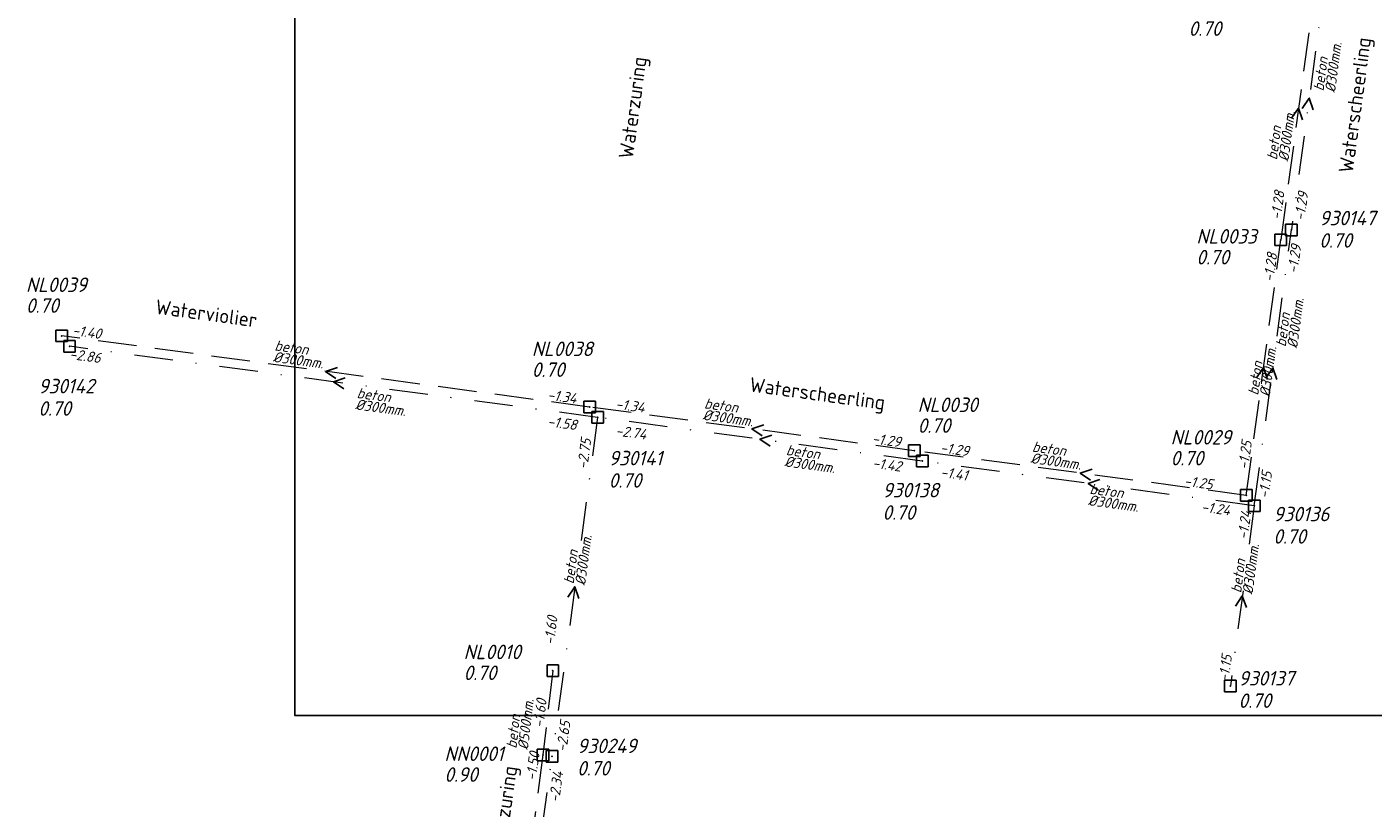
# Model space of a CAD drawing. Header units: metres. Extents: x 152202 to 157341, y 461610 to 468701.
# Tile 200 of 238: x 154150 to 154324, y 468112 to 468213. Entities that reach past the tile are written whole.
import ezdxf
from ezdxf.enums import TextEntityAlignment as Align

# ---------------------------------------------------------------- set-up
doc = ezdxf.new("R2010")
doc.units = ezdxf.units.M
doc.header["$PDMODE"] = 64
doc.header["$PDSIZE"] = 1.5
doc.linetypes.add('RI-HWA', pattern=[7.4, 5, -2.4])
doc.linetypes.add('RI-VWA', pattern=[11, 5, -3, 0, -3])
doc.layers.get('0').update_dxf_attribs({"linetype": 'CONTINUOUS'})
doc.layers.get('DEFPOINTS').update_dxf_attribs({"linetype": 'CONTINUOUS'})
for name, color, linetype, lineweight in [('B-OI-RI-HWA-BOB-T18', 150, 'CONTINUOUS', 18), ('B-OI-RI-HWA-MATERIAAL-T18', 150, 'CONTINUOUS', 18), ('B-OI-RI-HWA-PUTDEKSELHOOGTE-T25', 150, 'CONTINUOUS', 25), ('B-OI-RI-HWA-PUTNUMMER-T25', 150, 'CONTINUOUS', 25), ('B-OI-RI-HWA_DIAMETER-T18', 150, 'CONTINUOUS', 18), ('B-OI-RI-HWA_RIOOLPUT-S', 150, 'CONTINUOUS', 25), ('B-OI-RI-HWA_TRANSPORTLEIDING-G', 150, 'RI-HWA', 18), ('B-OI-RI-STROOMRICHTING-S', 252, 'CONTINUOUS', 25), ('B-OI-RI-VWA-BOB-T18', 34, 'CONTINUOUS', 18), ('B-OI-RI-VWA-DIAMETER-T18', 34, 'CONTINUOUS', 18), ('B-OI-RI-VWA-MATERIAAL-T18', 34, 'CONTINUOUS', 18), ('B-OI-RI-VWA_PUTDEKSELHOOGTE-T25', 34, 'CONTINUOUS', 25), ('B-OI-RI-VWA_PUTNUMMER-T25', 34, 'CONTINUOUS', 25), ('B-OI-RI-VWA_RIOOLPUT-S', 34, 'CONTINUOUS', 25), ('B-OI-RI-VWA_TRANSPORTLEIDING-G', 34, 'RI-VWA', 18), ('B-RO-OG-TOPOGRAFIE-T18', 2, 'CONTINUOUS', 18)]:
    doc.layers.add(name, color=color, linetype=linetype, lineweight=lineweight)
doc.styles.add('NLCS-ISO-M200-T18', font='NLCS-ISO.ttf', dxfattribs={"height": 360})
doc.styles.add('NLCS-ISO-M750-T18_CURSIEF', font='NLCS-ISO.ttf', dxfattribs={"oblique": 15, "height": 1.35})
doc.styles.add('NLCS-ISO-M750-T25_CURSIEF', font='NLCS-ISO.ttf', dxfattribs={"oblique": 15, "height": 1.875})

# ---------------------------------------------------------------- blocks, each defined once
blk = doc.blocks.new('ACMAP_ANN_TEMPLATE_hwa-diam')
at = {"style": 'NLCS-ISO-M750-T18_CURSIEF', "oblique": 15}
blk.add_attdef('hwa-diam', (-3.7, -1.3), '', height=1.35, dxfattribs=at)
blk = doc.blocks.new('ACMAP_ANN_TEMPLATE_hwa-materiaal')
at = {"style": 'NLCS-ISO-M750-T18_CURSIEF', "oblique": 15}
blk.add_attdef('hwa-mat', (-3.7, 0.2), '', height=1.35, dxfattribs=at)
blk = doc.blocks.new('ACMAP_ANN_TEMPLATE_hwa-nap-l')
at = {"style": 'NLCS-ISO-M750-T18_CURSIEF', "oblique": 15}
blk.add_attdef('hwa-nap-l', (3.3, 0.2), '', height=1.35, dxfattribs=at)
blk = doc.blocks.new('ACMAP_ANN_TEMPLATE_hwa-nap-r')
at = {"style": 'NLCS-ISO-M750-T18_CURSIEF', "oblique": 15}
blk.add_attdef('hwa-nap-r', (-5.6, 0.2), '', height=1.35, dxfattribs=at)
blk = doc.blocks.new('ACMAP_ANN_TEMPLATE_vwa-diam')
at = {"style": 'NLCS-ISO-M750-T18_CURSIEF', "oblique": 15}
blk.add_attdef('vwa-diam', (0.3, -1.3), '', height=1.35, dxfattribs=at)
blk = doc.blocks.new('ACMAP_ANN_TEMPLATE_vwa-materiaal')
at = {"style": 'NLCS-ISO-M750-T18_CURSIEF', "oblique": 15}
blk.add_attdef('vwa-mat', (0.3, 0.2), '', height=1.35, dxfattribs=at)
blk = doc.blocks.new('ACMAP_ANN_TEMPLATE_vwa-nap-l')
at = {"style": 'NLCS-ISO-M750-T18_CURSIEF', "oblique": 15}
blk.add_attdef('vwa-nap-l', (3.3, 0.2), '', height=1.35, dxfattribs=at)
blk = doc.blocks.new('ACMAP_ANN_TEMPLATE_vwa-nap-r')
at = {"style": 'NLCS-ISO-M750-T18_CURSIEF', "oblique": 15}
blk.add_attdef('vwa-nap-r', (-5.6, 0.2), '', height=1.35, dxfattribs=at)
blk = doc.blocks.new('ACMAP_ANN_TEMPLATE_hwa-puth')
at = {"color": 0, "linetype": 'ByBlock', "style": 'NLCS-ISO-M750-T25_CURSIEF', "oblique": 15}
blk.add_attdef('hwa-puth', (-9, -6.8), '', height=1.88, dxfattribs=at)
blk = doc.blocks.new('ACMAP_ANN_TEMPLATE_hwa-putnr')
at = {"color": 0, "linetype": 'ByBlock', "style": 'NLCS-ISO-M750-T25_CURSIEF', "oblique": 15}
blk.add_attdef('hwa-putnr', (-9, -4.1), '', height=1.88, dxfattribs=at)
blk = doc.blocks.new('ACMAP_ANN_TEMPLATE_vwa-puth')
at = {"style": 'NLCS-ISO-M750-T25_CURSIEF', "oblique": 15}
blk.add_attdef('vwa-puth', (-3, 5), '', height=1.88, dxfattribs=at)
blk = doc.blocks.new('ACMAP_ANN_TEMPLATE_vwa-putnr')
at = {"style": 'NLCS-ISO-M750-T25_CURSIEF', "oblique": 15}
blk.add_attdef('vaw-putnr', (-3, 7.9), '', height=1.88, dxfattribs=at)

msp = doc.modelspace()

# ---------------------------------------------------------------- linework, layer by layer
at = {"layer": 'B-OI-RI-HWA_RIOOLPUT-S', "transparency": 33554623}
for p in [(154312.51, 468185.46), (154154.65, 468173.02), (154223.02, 468163.8), (154265.05, 468158.14), (154308.04, 468152.34), (154218.25, 468129.63), (154216.97, 468118.71)]:
    msp.add_point(p, dxfattribs=at)
at = {"layer": 'B-OI-RI-HWA_TRANSPORTLEIDING-G', "transparency": 33554623}
for p, q in [((154317.11, 468219.62), (154312.51, 468185.46)), ((154308.04, 468152.34), (154312.51, 468185.46)), ((154223.02, 468163.8), (154154.65, 468173.02)), ((154265.05, 468158.14), (154223.02, 468163.8)), ((154308.04, 468152.34), (154265.05, 468158.14)), ((154218.25, 468129.63), (154216.97, 468118.71)), ((154216.97, 468118.71), (154212.44, 468084.36))]:
    msp.add_line(p, q, dxfattribs=at)
at = {"layer": 'B-OI-RI-STROOMRICHTING-S', "transparency": 33554623}
for points in [[(154315.28, 468202.49), (154316.19, 468203.83), (154316.71, 468202.3)], [(154313.9, 468201.21), (154314.81, 468202.54), (154315.33, 468201.02)], [(154190.36, 468168.93), (154188.83, 468168.41), (154190.17, 468167.5)], [(154309.37, 468167.57), (154310.28, 468168.9), (154310.8, 468167.38)], [(154310.57, 468167.54), (154311.48, 468168.88), (154312, 468167.35)], [(154191.38, 468167.58), (154189.86, 468167.06), (154191.19, 468166.15)], [(154245.56, 468161.49), (154244.03, 468160.97), (154245.37, 468160.06)], [(154246.59, 468160.14), (154245.07, 468159.62), (154246.4, 468158.71)], [(154288.07, 468155.76), (154286.54, 468155.24), (154287.88, 468154.33)], [(154289.1, 468154.42), (154287.58, 468153.9), (154288.91, 468152.99)], [(154220.2, 468139.17), (154221.1, 468140.5), (154221.63, 468138.98)], [(154306.63, 468137.99), (154307.53, 468139.33), (154308.06, 468137.8)]]:
    msp.add_lwpolyline(points, dxfattribs=at)
at = {"layer": 'B-OI-RI-VWA_RIOOLPUT-S', "transparency": 33554623}
for p in [(154313.89, 468186.75), (154155.67, 468171.67), (154224.05, 468162.45), (154266.08, 468156.79), (154309.07, 468151), (154305.99, 468127.65), (154218.16, 468118.55)]:
    msp.add_point(p, dxfattribs=at)
at = {"layer": 'B-OI-RI-VWA_TRANSPORTLEIDING-G', "transparency": 33554623}
for p, q in [((154318.49, 468220.9), (154313.89, 468186.75)), ((154309.07, 468151), (154313.89, 468186.75)), ((154224.05, 468162.45), (154155.67, 468171.67)), ((154224.05, 468162.45), (154218.16, 468118.55)), ((154266.08, 468156.79), (154224.05, 468162.45)), ((154309.07, 468151), (154266.08, 468156.79)), ((154309.07, 468151), (154305.99, 468127.65)), ((154213.84, 468086.88), (154218.16, 468118.55))]:
    msp.add_line(p, q, dxfattribs=at)
at = {"layer": 'DEFPOINTS', "flags": 128}
msp.add_lwpolyline([(154381.936, 468314.691), (154377.506, 468314.393), (154342.367, 468314.393), (154184.867, 468314.393), (154184.867, 468137.393), (154184.867, 468123.825), (154381.936, 468123.825)], close=True, dxfattribs=at)

# ---------------------------------------------------------------- block references
at = {"layer": 'B-OI-RI-HWA-BOB-T18', "transparency": 33554623}
ref = msp.add_blockref('ACMAP_ANN_TEMPLATE_hwa-nap-r', (154313.453, 468193.496), dxfattribs=dict(at, rotation=82.31359101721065))
ref.add_attrib('hwa-nap-r', '-1.28', (154312.506, 468187.973), dxfattribs={"layer": '0', "color": 0, "linetype": 'ByBlock', "height": 1.35, "rotation": 82.31359, "style": 'NLCS-ISO-M750-T18_CURSIEF', "oblique": 15})
ref = msp.add_blockref('ACMAP_ANN_TEMPLATE_hwa-nap-r', (154312.51, 468185.46), dxfattribs=dict(at, rotation=82.33066125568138))
ref.add_attrib('hwa-nap-r', '-1.28', (154311.564, 468179.937), dxfattribs={"layer": '0', "color": 0, "linetype": 'ByBlock', "height": 1.35, "rotation": 82.33066, "style": 'NLCS-ISO-M750-T18_CURSIEF', "oblique": 15})
ref = msp.add_blockref('ACMAP_ANN_TEMPLATE_hwa-nap-r', (154161.502, 468172.164), dxfattribs=dict(at, rotation=352.3197414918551))
ref.add_attrib('hwa-nap-r', '-1.40', (154155.978, 468173.111), dxfattribs={"layer": '0', "color": 0, "linetype": 'ByBlock', "height": 1.35, "rotation": 352.31974, "style": 'NLCS-ISO-M750-T18_CURSIEF', "oblique": 15})
ref = msp.add_blockref('ACMAP_ANN_TEMPLATE_hwa-nap-r', (154223.02, 468163.8), dxfattribs=dict(at, rotation=352.3303633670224))
ref.add_attrib('hwa-nap-r', '-1.34', (154217.497, 468164.746), dxfattribs={"layer": '0', "color": 0, "linetype": 'ByBlock', "height": 1.35, "rotation": 352.33036, "style": 'NLCS-ISO-M750-T18_CURSIEF', "oblique": 15})
ref = msp.add_blockref('ACMAP_ANN_TEMPLATE_hwa-nap-l', (154223.02, 468163.8), dxfattribs=dict(at, rotation=352.3197414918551))
ref.add_attrib('hwa-nap-l', '-1.34', (154226.317, 468163.557), dxfattribs={"layer": '0', "color": 0, "linetype": 'ByBlock', "height": 1.35, "rotation": 352.31974, "style": 'NLCS-ISO-M750-T18_CURSIEF', "oblique": 15})
ref = msp.add_blockref('ACMAP_ANN_TEMPLATE_hwa-nap-r', (154265.05, 468158.14), dxfattribs=dict(at, rotation=352.3163298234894))
ref.add_attrib('hwa-nap-r', '-1.29', (154259.527, 468159.087), dxfattribs={"layer": '0', "color": 0, "linetype": 'ByBlock', "height": 1.35, "rotation": 352.31633, "style": 'NLCS-ISO-M750-T18_CURSIEF', "oblique": 15})
ref = msp.add_blockref('ACMAP_ANN_TEMPLATE_hwa-nap-l', (154308.04, 468152.34), dxfattribs=dict(at, rotation=82.31359101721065))
ref.add_attrib('hwa-nap-l', '-1.25', (154308.283, 468155.637), dxfattribs={"layer": '0', "color": 0, "linetype": 'ByBlock', "height": 1.35, "rotation": 82.31359, "style": 'NLCS-ISO-M750-T18_CURSIEF', "oblique": 15})
ref = msp.add_blockref('ACMAP_ANN_TEMPLATE_hwa-nap-l', (154265.05, 468158.14), dxfattribs=dict(at, rotation=352.3303633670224))
ref.add_attrib('hwa-nap-l', '-1.29', (154268.347, 468157.898), dxfattribs={"layer": '0', "color": 0, "linetype": 'ByBlock', "height": 1.35, "rotation": 352.33036, "style": 'NLCS-ISO-M750-T18_CURSIEF', "oblique": 15})
ref = msp.add_blockref('ACMAP_ANN_TEMPLATE_hwa-nap-l', (154296.632, 468153.832), dxfattribs=dict(at, rotation=352.3163298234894))
ref.add_attrib('hwa-nap-l', '-1.25', (154299.929, 468153.589), dxfattribs={"layer": '0', "color": 0, "linetype": 'ByBlock', "height": 1.35, "rotation": 352.31633, "style": 'NLCS-ISO-M750-T18_CURSIEF', "oblique": 15})
ref = msp.add_blockref('ACMAP_ANN_TEMPLATE_hwa-nap-l', (154218.25, 468129.63), dxfattribs=dict(at, rotation=83.31451846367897))
ref.add_attrib('hwa-nap-l', '-1.60', (154218.436, 468132.931), dxfattribs={"layer": '0', "color": 0, "linetype": 'ByBlock', "height": 1.35, "rotation": 83.31452, "style": 'NLCS-ISO-M750-T18_CURSIEF', "oblique": 15})
ref = msp.add_blockref('ACMAP_ANN_TEMPLATE_hwa-nap-r', (154217.889, 468127.724), dxfattribs=dict(at, rotation=83.31451846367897))
ref.add_attrib('hwa-nap-r', '-1.60', (154217.039, 468122.185), dxfattribs={"layer": '0', "color": 0, "linetype": 'ByBlock', "height": 1.35, "rotation": 83.31452, "style": 'NLCS-ISO-M750-T18_CURSIEF', "oblique": 15})
ref = msp.add_blockref('ACMAP_ANN_TEMPLATE_hwa-nap-l', (154215.83, 468112.027), dxfattribs=dict(at, rotation=82.48731540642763))
ref.add_attrib('hwa-nap-l', '-1.50', (154216.063, 468115.325), dxfattribs={"layer": '0', "color": 0, "linetype": 'ByBlock', "height": 1.35, "rotation": 82.48732, "style": 'NLCS-ISO-M750-T18_CURSIEF', "oblique": 15})
at = {"layer": 'B-OI-RI-HWA-MATERIAAL-T18', "transparency": 33554623}
ref = msp.add_blockref('ACMAP_ANN_TEMPLATE_hwa-materiaal', (154312.698, 468199.4), dxfattribs=dict(at, rotation=82.33066125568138))
ref.add_attrib('hwa-mat', 'beton', (154312.006, 468195.76), dxfattribs={"layer": '0', "color": 0, "linetype": 'ByBlock', "height": 1.35, "rotation": 82.33066, "style": 'NLCS-ISO-M750-T18_CURSIEF', "oblique": 15})
ref = msp.add_blockref('ACMAP_ANN_TEMPLATE_hwa-materiaal', (154185.805, 468170.45), dxfattribs=dict(at, rotation=352.3197414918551))
ref.add_attrib('hwa-mat', 'beton', (154182.164, 468171.143), dxfattribs={"layer": '0', "color": 0, "linetype": 'ByBlock', "height": 1.35, "rotation": 352.31974, "style": 'NLCS-ISO-M750-T18_CURSIEF', "oblique": 15})
ref = msp.add_blockref('ACMAP_ANN_TEMPLATE_hwa-materiaal', (154310.275, 468168.9), dxfattribs=dict(at, rotation=82.31359101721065))
ref.add_attrib('hwa-mat', 'beton', (154309.582, 468165.26), dxfattribs={"layer": '0', "color": 0, "linetype": 'ByBlock', "height": 1.35, "rotation": 82.31359, "style": 'NLCS-ISO-M750-T18_CURSIEF', "oblique": 15})
ref = msp.add_blockref('ACMAP_ANN_TEMPLATE_hwa-materiaal', (154241.441, 468162.944), dxfattribs=dict(at, rotation=352.3303633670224))
ref.add_attrib('hwa-mat', 'beton', (154237.801, 468163.636), dxfattribs={"layer": '0', "color": 0, "linetype": 'ByBlock', "height": 1.35, "rotation": 352.33036, "style": 'NLCS-ISO-M750-T18_CURSIEF', "oblique": 15})
ref = msp.add_blockref('ACMAP_ANN_TEMPLATE_hwa-materiaal', (154283.9, 468157.338), dxfattribs=dict(at, rotation=352.3163298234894))
ref.add_attrib('hwa-mat', 'beton', (154280.26, 468158.031), dxfattribs={"layer": '0', "color": 0, "linetype": 'ByBlock', "height": 1.35, "rotation": 352.31633, "style": 'NLCS-ISO-M750-T18_CURSIEF', "oblique": 15})
ref = msp.add_blockref('ACMAP_ANN_TEMPLATE_hwa-materiaal', (154214.169, 468123.153), dxfattribs=dict(at, rotation=83.31451846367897))
ref.add_attrib('hwa-mat', 'beton', (154213.539, 468119.502), dxfattribs={"layer": '0', "color": 0, "linetype": 'ByBlock', "height": 1.35, "rotation": 83.31452, "style": 'NLCS-ISO-M750-T18_CURSIEF', "oblique": 15})
at = {"layer": 'B-OI-RI-HWA-PUTDEKSELHOOGTE-T25', "transparency": 33554623}
for p, values in [((154309.573, 468218.691), {'hwa-puth': '0.70'}), ((154310.577, 468189.075), {'hwa-puth': '0.70'}), ((154159.029, 468182.802), {'hwa-puth': '0.70'}), ((154224.527, 468174.497), {'hwa-puth': '0.70'}), ((154274.488, 468167.252), {'hwa-puth': '0.70'}), ((154307.247, 468163.037), {'hwa-puth': '0.70'}), ((154215.7, 468135.221), {'hwa-puth': '0.70'}), ((154213.215, 468122.036), {'hwa-puth': '0.90'})]:
    msp.add_blockref('ACMAP_ANN_TEMPLATE_hwa-puth', p, dxfattribs=at).add_auto_attribs(values)
at = {"layer": 'B-OI-RI-HWA-PUTNUMMER-T25', "transparency": 33554623}
for p, values in [((154310.577, 468189.075), {'hwa-putnr': 'NL0033'}), ((154159.029, 468182.802), {'hwa-putnr': 'NL0039'}), ((154224.527, 468174.497), {'hwa-putnr': 'NL0038'}), ((154274.488, 468167.252), {'hwa-putnr': 'NL0030'}), ((154307.247, 468163.037), {'hwa-putnr': 'NL0029'}), ((154215.7, 468135.221), {'hwa-putnr': 'NL0010'}), ((154213.215, 468122.036), {'hwa-putnr': 'NN0001'})]:
    msp.add_blockref('ACMAP_ANN_TEMPLATE_hwa-putnr', p, dxfattribs=at).add_auto_attribs(values)
at = {"layer": 'B-OI-RI-HWA_DIAMETER-T18', "transparency": 33554623}
ref = msp.add_blockref('ACMAP_ANN_TEMPLATE_hwa-diam', (154312.698, 468199.4), dxfattribs=dict(at, rotation=82.33066125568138))
ref.add_attrib('hwa-diam', '%%c300mm.', (154313.493, 468195.56), dxfattribs={"layer": '0', "color": 0, "linetype": 'ByBlock', "height": 1.35, "rotation": 82.33066, "style": 'NLCS-ISO-M750-T18_CURSIEF', "oblique": 15})
ref = msp.add_blockref('ACMAP_ANN_TEMPLATE_hwa-diam', (154310.275, 468168.9), dxfattribs=dict(at, rotation=82.31359101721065))
ref.add_attrib('hwa-diam', '%%c300mm.', (154311.068, 468165.059), dxfattribs={"layer": '0', "color": 0, "linetype": 'ByBlock', "height": 1.35, "rotation": 82.31359, "style": 'NLCS-ISO-M750-T18_CURSIEF', "oblique": 15})
ref = msp.add_blockref('ACMAP_ANN_TEMPLATE_hwa-diam', (154185.805, 468170.45), dxfattribs=dict(at, rotation=352.3197414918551))
ref.add_attrib('hwa-diam', '%%c300mm.', (154181.964, 468169.656), dxfattribs={"layer": '0', "color": 0, "linetype": 'ByBlock', "height": 1.35, "rotation": 352.31974, "style": 'NLCS-ISO-M750-T18_CURSIEF', "oblique": 15})
ref = msp.add_blockref('ACMAP_ANN_TEMPLATE_hwa-diam', (154241.441, 468162.944), dxfattribs=dict(at, rotation=352.3303633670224))
ref.add_attrib('hwa-diam', '%%c300mm.', (154237.601, 468162.15), dxfattribs={"layer": '0', "color": 0, "linetype": 'ByBlock', "height": 1.35, "rotation": 352.33036, "style": 'NLCS-ISO-M750-T18_CURSIEF', "oblique": 15})
ref = msp.add_blockref('ACMAP_ANN_TEMPLATE_hwa-diam', (154283.9, 468157.338), dxfattribs=dict(at, rotation=352.3163298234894))
ref.add_attrib('hwa-diam', '%%c300mm.', (154280.06, 468156.544), dxfattribs={"layer": '0', "color": 0, "linetype": 'ByBlock', "height": 1.35, "rotation": 352.31633, "style": 'NLCS-ISO-M750-T18_CURSIEF', "oblique": 15})
ref = msp.add_blockref('ACMAP_ANN_TEMPLATE_hwa-diam', (154214.169, 468123.153), dxfattribs=dict(at, rotation=83.31451846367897))
ref.add_attrib('hwa-diam', '%%c500mm.', (154215.029, 468119.327), dxfattribs={"layer": '0', "color": 0, "linetype": 'ByBlock', "height": 1.35, "rotation": 83.31452, "style": 'NLCS-ISO-M750-T18_CURSIEF', "oblique": 15})
at = {"layer": 'B-OI-RI-VWA-BOB-T18', "transparency": 33554623}
ref = msp.add_blockref('ACMAP_ANN_TEMPLATE_vwa-nap-r', (154316.522, 468193.397), dxfattribs=dict(at, rotation=82.32844221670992))
ref.add_attrib('vwa-nap-r', '-1.29', (154315.576, 468187.874), dxfattribs={"layer": '0', "color": 0, "linetype": 'ByBlock', "height": 1.35, "rotation": 82.32844, "style": 'NLCS-ISO-M750-T18_CURSIEF', "oblique": 15})
ref = msp.add_blockref('ACMAP_ANN_TEMPLATE_vwa-nap-r', (154315.622, 468186.565), dxfattribs=dict(at, rotation=82.32138991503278))
ref.add_attrib('vwa-nap-r', '-1.29', (154314.675, 468181.042), dxfattribs={"layer": '0', "color": 0, "linetype": 'ByBlock', "height": 1.35, "rotation": 82.32139, "style": 'NLCS-ISO-M750-T18_CURSIEF', "oblique": 15})
ref = msp.add_blockref('ACMAP_ANN_TEMPLATE_vwa-nap-r', (154161.145, 468169.077), dxfattribs=dict(at, rotation=352.3208512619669))
ref.add_attrib('vwa-nap-r', '-2.86', (154155.621, 468170.024), dxfattribs={"layer": '0', "color": 0, "linetype": 'ByBlock', "height": 1.35, "rotation": 352.32085, "style": 'NLCS-ISO-M750-T18_CURSIEF', "oblique": 15})
ref = msp.add_blockref('ACMAP_ANN_TEMPLATE_vwa-nap-r', (154223.021, 468160.352), dxfattribs=dict(at, rotation=352.3303633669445))
ref.add_attrib('vwa-nap-r', '-1.58', (154217.497, 468161.298), dxfattribs={"layer": '0', "color": 0, "linetype": 'ByBlock', "height": 1.35, "rotation": 352.33036, "style": 'NLCS-ISO-M750-T18_CURSIEF', "oblique": 15})
ref = msp.add_blockref('ACMAP_ANN_TEMPLATE_vwa-nap-l', (154223.021, 468160.352), dxfattribs=dict(at, rotation=352.3208512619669))
ref.add_attrib('vwa-nap-l', '-2.74', (154226.318, 468160.109), dxfattribs={"layer": '0', "color": 0, "linetype": 'ByBlock', "height": 1.35, "rotation": 352.32085, "style": 'NLCS-ISO-M750-T18_CURSIEF', "oblique": 15})
ref = msp.add_blockref('ACMAP_ANN_TEMPLATE_vwa-nap-l', (154222.469, 468152.381), dxfattribs=dict(at, rotation=82.35834244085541))
ref.add_attrib('vwa-nap-l', '-2.75', (154222.709, 468155.678), dxfattribs={"layer": '0', "color": 0, "linetype": 'ByBlock', "height": 1.35, "rotation": 82.35834, "style": 'NLCS-ISO-M750-T18_CURSIEF', "oblique": 15})
ref = msp.add_blockref('ACMAP_ANN_TEMPLATE_vwa-nap-r', (154265.097, 468154.973), dxfattribs=dict(at, rotation=352.3294196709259))
ref.add_attrib('vwa-nap-r', '-1.42', (154259.573, 468155.918), dxfattribs={"layer": '0', "color": 0, "linetype": 'ByBlock', "height": 1.35, "rotation": 352.32942, "style": 'NLCS-ISO-M750-T18_CURSIEF', "oblique": 15})
ref = msp.add_blockref('ACMAP_ANN_TEMPLATE_vwa-nap-l', (154310.689, 468148.599), dxfattribs=dict(at, rotation=82.32138991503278))
ref.add_attrib('vwa-nap-l', '-1.15', (154310.932, 468151.897), dxfattribs={"layer": '0', "color": 0, "linetype": 'ByBlock', "height": 1.35, "rotation": 82.32139, "style": 'NLCS-ISO-M750-T18_CURSIEF', "oblique": 15})
ref = msp.add_blockref('ACMAP_ANN_TEMPLATE_vwa-nap-l', (154265.097, 468154.973), dxfattribs=dict(at, rotation=352.3303633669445))
ref.add_attrib('vwa-nap-l', '-1.41', (154268.394, 468154.73), dxfattribs={"layer": '0', "color": 0, "linetype": 'ByBlock', "height": 1.35, "rotation": 352.33036, "style": 'NLCS-ISO-M750-T18_CURSIEF', "oblique": 15})
ref = msp.add_blockref('ACMAP_ANN_TEMPLATE_vwa-nap-l', (154298.853, 468150.473), dxfattribs=dict(at, rotation=352.3294196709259))
ref.add_attrib('vwa-nap-l', '-1.24', (154302.15, 468150.231), dxfattribs={"layer": '0', "color": 0, "linetype": 'ByBlock', "height": 1.35, "rotation": 352.32942, "style": 'NLCS-ISO-M750-T18_CURSIEF', "oblique": 15})
ref = msp.add_blockref('ACMAP_ANN_TEMPLATE_vwa-nap-l', (154307.983, 468143.277), dxfattribs=dict(at, rotation=82.48573560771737))
ref.add_attrib('vwa-nap-l', '-1.24', (154308.216, 468146.575), dxfattribs={"layer": '0', "color": 0, "linetype": 'ByBlock', "height": 1.35, "rotation": 82.48574, "style": 'NLCS-ISO-M750-T18_CURSIEF', "oblique": 15})
ref = msp.add_blockref('ACMAP_ANN_TEMPLATE_vwa-nap-r', (154306.674, 468133.667), dxfattribs=dict(at, rotation=82.48573560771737))
ref.add_attrib('vwa-nap-r', '-1.15', (154305.744, 468128.141), dxfattribs={"layer": '0', "color": 0, "linetype": 'ByBlock', "height": 1.35, "rotation": 82.48574, "style": 'NLCS-ISO-M750-T18_CURSIEF', "oblique": 15})
ref = msp.add_blockref('ACMAP_ANN_TEMPLATE_vwa-nap-r', (154220.952, 468124.58), dxfattribs=dict(at, rotation=82.35834244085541))
ref.add_attrib('vwa-nap-r', '-2.65', (154220.009, 468119.057), dxfattribs={"layer": '0', "color": 0, "linetype": 'ByBlock', "height": 1.35, "rotation": 82.35834, "style": 'NLCS-ISO-M750-T18_CURSIEF', "oblique": 15})
ref = msp.add_blockref('ACMAP_ANN_TEMPLATE_vwa-nap-r', (154220.015, 468118.028), dxfattribs=dict(at, rotation=82.23241200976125))
ref.add_attrib('vwa-nap-r', '-2.34', (154219.06, 468112.506), dxfattribs={"layer": '0', "color": 0, "linetype": 'ByBlock', "height": 1.35, "rotation": 82.23241, "style": 'NLCS-ISO-M750-T18_CURSIEF', "oblique": 15})
at = {"layer": 'B-OI-RI-VWA-DIAMETER-T18', "transparency": 33554623}
ref = msp.add_blockref('ACMAP_ANN_TEMPLATE_vwa-diam', (154318.203, 468204.365), dxfattribs=dict(at, rotation=82.32844221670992))
ref.add_attrib('vwa-diam', '%%c300mm.', (154319.532, 468204.488), dxfattribs={"layer": '0', "color": 0, "linetype": 'ByBlock', "height": 1.35, "rotation": 82.32844, "style": 'NLCS-ISO-M750-T18_CURSIEF', "oblique": 15})
ref = msp.add_blockref('ACMAP_ANN_TEMPLATE_vwa-diam', (154313.304, 468171.223), dxfattribs=dict(at, rotation=82.32138991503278))
ref.add_attrib('vwa-diam', '%%c300mm.', (154314.633, 468171.346), dxfattribs={"layer": '0', "color": 0, "linetype": 'ByBlock', "height": 1.35, "rotation": 82.32139, "style": 'NLCS-ISO-M750-T18_CURSIEF', "oblique": 15})
ref = msp.add_blockref('ACMAP_ANN_TEMPLATE_vwa-diam', (154192.495, 468164.822), dxfattribs=dict(at, rotation=352.3208512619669))
ref.add_attrib('vwa-diam', '%%c300mm.', (154192.619, 468163.494), dxfattribs={"layer": '0', "color": 0, "linetype": 'ByBlock', "height": 1.35, "rotation": 352.32085, "style": 'NLCS-ISO-M750-T18_CURSIEF', "oblique": 15})
ref = msp.add_blockref('ACMAP_ANN_TEMPLATE_vwa-diam', (154248.071, 468157.44), dxfattribs=dict(at, rotation=352.3303633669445))
ref.add_attrib('vwa-diam', '%%c300mm.', (154248.195, 468156.112), dxfattribs={"layer": '0', "color": 0, "linetype": 'ByBlock', "height": 1.35, "rotation": 352.33036, "style": 'NLCS-ISO-M750-T18_CURSIEF', "oblique": 15})
ref = msp.add_blockref('ACMAP_ANN_TEMPLATE_vwa-diam', (154287.375, 468152.408), dxfattribs=dict(at, rotation=352.3294196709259))
ref.add_attrib('vwa-diam', '%%c300mm.', (154287.499, 468151.08), dxfattribs={"layer": '0', "color": 0, "linetype": 'ByBlock', "height": 1.35, "rotation": 352.32942, "style": 'NLCS-ISO-M750-T18_CURSIEF', "oblique": 15})
ref = msp.add_blockref('ACMAP_ANN_TEMPLATE_vwa-diam', (154221.105, 468140.5), dxfattribs=dict(at, rotation=82.35834244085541))
ref.add_attrib('vwa-diam', '%%c300mm.', (154222.433, 468140.624), dxfattribs={"layer": '0', "color": 0, "linetype": 'ByBlock', "height": 1.35, "rotation": 82.35834, "style": 'NLCS-ISO-M750-T18_CURSIEF', "oblique": 15})
ref = msp.add_blockref('ACMAP_ANN_TEMPLATE_vwa-diam', (154307.53, 468139.325), dxfattribs=dict(at, rotation=82.48573560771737))
ref.add_attrib('vwa-diam', '%%c300mm.', (154308.858, 468139.452), dxfattribs={"layer": '0', "color": 0, "linetype": 'ByBlock', "height": 1.35, "rotation": 82.48574, "style": 'NLCS-ISO-M750-T18_CURSIEF', "oblique": 15})
at = {"layer": 'B-OI-RI-VWA-MATERIAAL-T18', "transparency": 33554623}
ref = msp.add_blockref('ACMAP_ANN_TEMPLATE_vwa-materiaal', (154318.203, 468204.365), dxfattribs=dict(at, rotation=82.32844221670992))
ref.add_attrib('vwa-mat', 'beton', (154318.045, 468204.689), dxfattribs={"layer": '0', "color": 0, "linetype": 'ByBlock', "height": 1.35, "rotation": 82.32844, "style": 'NLCS-ISO-M750-T18_CURSIEF', "oblique": 15})
ref = msp.add_blockref('ACMAP_ANN_TEMPLATE_vwa-materiaal', (154313.304, 468171.223), dxfattribs=dict(at, rotation=82.32138991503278))
ref.add_attrib('vwa-mat', 'beton', (154313.146, 468171.547), dxfattribs={"layer": '0', "color": 0, "linetype": 'ByBlock', "height": 1.35, "rotation": 82.32139, "style": 'NLCS-ISO-M750-T18_CURSIEF', "oblique": 15})
ref = msp.add_blockref('ACMAP_ANN_TEMPLATE_vwa-materiaal', (154192.495, 468164.822), dxfattribs=dict(at, rotation=352.3208512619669))
ref.add_attrib('vwa-mat', 'beton', (154192.819, 468164.98), dxfattribs={"layer": '0', "color": 0, "linetype": 'ByBlock', "height": 1.35, "rotation": 352.32085, "style": 'NLCS-ISO-M750-T18_CURSIEF', "oblique": 15})
ref = msp.add_blockref('ACMAP_ANN_TEMPLATE_vwa-materiaal', (154248.071, 468157.44), dxfattribs=dict(at, rotation=352.3303633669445))
ref.add_attrib('vwa-mat', 'beton', (154248.395, 468157.598), dxfattribs={"layer": '0', "color": 0, "linetype": 'ByBlock', "height": 1.35, "rotation": 352.33036, "style": 'NLCS-ISO-M750-T18_CURSIEF', "oblique": 15})
ref = msp.add_blockref('ACMAP_ANN_TEMPLATE_vwa-materiaal', (154287.375, 468152.408), dxfattribs=dict(at, rotation=352.3294196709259))
ref.add_attrib('vwa-mat', 'beton', (154287.699, 468152.567), dxfattribs={"layer": '0', "color": 0, "linetype": 'ByBlock', "height": 1.35, "rotation": 352.32942, "style": 'NLCS-ISO-M750-T18_CURSIEF', "oblique": 15})
ref = msp.add_blockref('ACMAP_ANN_TEMPLATE_vwa-materiaal', (154221.105, 468140.5), dxfattribs=dict(at, rotation=82.35834244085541))
ref.add_attrib('vwa-mat', 'beton', (154220.947, 468140.824), dxfattribs={"layer": '0', "color": 0, "linetype": 'ByBlock', "height": 1.35, "rotation": 82.35834, "style": 'NLCS-ISO-M750-T18_CURSIEF', "oblique": 15})
ref = msp.add_blockref('ACMAP_ANN_TEMPLATE_vwa-materiaal', (154307.53, 468139.325), dxfattribs=dict(at, rotation=82.48573560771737))
ref.add_attrib('vwa-mat', 'beton', (154307.371, 468139.649), dxfattribs={"layer": '0', "color": 0, "linetype": 'ByBlock', "height": 1.35, "rotation": 82.48574, "style": 'NLCS-ISO-M750-T18_CURSIEF', "oblique": 15})
at = {"layer": 'B-OI-RI-VWA_PUTDEKSELHOOGTE-T25', "transparency": 33554623}
ref = msp.add_blockref('ACMAP_ANN_TEMPLATE_vwa-puth', (154320.489, 468179.446), dxfattribs=at)
ref.add_attrib('vwa-puth', '0.70', (154317.489, 468184.446), dxfattribs={"layer": '0', "color": 0, "linetype": 'ByBlock', "height": 1.875, "style": 'NLCS-ISO-M750-T25_CURSIEF', "oblique": 15})
ref = msp.add_blockref('ACMAP_ANN_TEMPLATE_vwa-puth', (154154.635, 468157.673), dxfattribs=at)
ref.add_attrib('vwa-puth', '0.70', (154151.635, 468162.673), dxfattribs={"layer": '0', "color": 0, "linetype": 'ByBlock', "height": 1.875, "style": 'NLCS-ISO-M750-T25_CURSIEF', "oblique": 15})
ref = msp.add_blockref('ACMAP_ANN_TEMPLATE_vwa-puth', (154228.492, 468148.346), dxfattribs=at)
ref.add_attrib('vwa-puth', '0.70', (154225.492, 468153.346), dxfattribs={"layer": '0', "color": 0, "linetype": 'ByBlock', "height": 1.875, "style": 'NLCS-ISO-M750-T25_CURSIEF', "oblique": 15})
ref = msp.add_blockref('ACMAP_ANN_TEMPLATE_vwa-puth', (154263.938, 468144.192), dxfattribs=at)
ref.add_attrib('vwa-puth', '0.70', (154260.938, 468149.192), dxfattribs={"layer": '0', "color": 0, "linetype": 'ByBlock', "height": 1.875, "style": 'NLCS-ISO-M750-T25_CURSIEF', "oblique": 15})
ref = msp.add_blockref('ACMAP_ANN_TEMPLATE_vwa-puth', (154314.543, 468141.096), dxfattribs=at)
ref.add_attrib('vwa-puth', '0.70', (154311.543, 468146.096), dxfattribs={"layer": '0', "color": 0, "linetype": 'ByBlock', "height": 1.875, "style": 'NLCS-ISO-M750-T25_CURSIEF', "oblique": 15})
ref = msp.add_blockref('ACMAP_ANN_TEMPLATE_vwa-puth', (154310.036, 468119.811), dxfattribs=at)
ref.add_attrib('vwa-puth', '0.70', (154307.036, 468124.811), dxfattribs={"layer": '0', "color": 0, "linetype": 'ByBlock', "height": 1.875, "style": 'NLCS-ISO-M750-T25_CURSIEF', "oblique": 15})
ref = msp.add_blockref('ACMAP_ANN_TEMPLATE_vwa-puth', (154224.394, 468111.048), dxfattribs=at)
ref.add_attrib('vwa-puth', '0.70', (154221.394, 468116.048), dxfattribs={"layer": '0', "color": 0, "linetype": 'ByBlock', "height": 1.875, "style": 'NLCS-ISO-M750-T25_CURSIEF', "oblique": 15})
at = {"layer": 'B-OI-RI-VWA_PUTNUMMER-T25', "transparency": 33554623}
ref = msp.add_blockref('ACMAP_ANN_TEMPLATE_vwa-putnr', (154320.489, 468179.446), dxfattribs=at)
ref.add_attrib('vaw-putnr', '930147', (154317.489, 468187.346), dxfattribs={"layer": '0', "color": 0, "linetype": 'ByBlock', "height": 1.875, "style": 'NLCS-ISO-M750-T25_CURSIEF', "oblique": 15})
ref = msp.add_blockref('ACMAP_ANN_TEMPLATE_vwa-putnr', (154154.635, 468157.673), dxfattribs=at)
ref.add_attrib('vaw-putnr', '930142', (154151.635, 468165.573), dxfattribs={"layer": '0', "color": 0, "linetype": 'ByBlock', "height": 1.875, "style": 'NLCS-ISO-M750-T25_CURSIEF', "oblique": 15})
ref = msp.add_blockref('ACMAP_ANN_TEMPLATE_vwa-putnr', (154228.492, 468148.346), dxfattribs=at)
ref.add_attrib('vaw-putnr', '930141', (154225.492, 468156.246), dxfattribs={"layer": '0', "color": 0, "linetype": 'ByBlock', "height": 1.875, "style": 'NLCS-ISO-M750-T25_CURSIEF', "oblique": 15})
ref = msp.add_blockref('ACMAP_ANN_TEMPLATE_vwa-putnr', (154263.938, 468144.192), dxfattribs=at)
ref.add_attrib('vaw-putnr', '930138', (154260.938, 468152.092), dxfattribs={"layer": '0', "color": 0, "linetype": 'ByBlock', "height": 1.875, "style": 'NLCS-ISO-M750-T25_CURSIEF', "oblique": 15})
ref = msp.add_blockref('ACMAP_ANN_TEMPLATE_vwa-putnr', (154314.543, 468141.096), dxfattribs=at)
ref.add_attrib('vaw-putnr', '930136', (154311.543, 468148.996), dxfattribs={"layer": '0', "color": 0, "linetype": 'ByBlock', "height": 1.875, "style": 'NLCS-ISO-M750-T25_CURSIEF', "oblique": 15})
ref = msp.add_blockref('ACMAP_ANN_TEMPLATE_vwa-putnr', (154310.036, 468119.811), dxfattribs=at)
ref.add_attrib('vaw-putnr', '930137', (154307.036, 468127.711), dxfattribs={"layer": '0', "color": 0, "linetype": 'ByBlock', "height": 1.875, "style": 'NLCS-ISO-M750-T25_CURSIEF', "oblique": 15})
ref = msp.add_blockref('ACMAP_ANN_TEMPLATE_vwa-putnr', (154224.394, 468111.048), dxfattribs=at)
ref.add_attrib('vaw-putnr', '930249', (154221.394, 468118.948), dxfattribs={"layer": '0', "color": 0, "linetype": 'ByBlock', "height": 1.875, "style": 'NLCS-ISO-M750-T25_CURSIEF', "oblique": 15})

# ---------------------------------------------------------------- texts
at = {"layer": 'B-RO-OG-TOPOGRAFIE-T18', "style": 'NLCS-ISO-M200-T18'}
for s, rotation, p in [('Waterscheerling', 82.3, (154322.365, 468202.893)), ('Waterzuring', 82.2, (154228.866, 468202.559)), ('Waterviolier', 352.2, (154173.405, 468175.927)), ('Waterscheerling', 352.2, (154252.479, 468165.271)), ('Waterzuring', 81.7, (154212.056, 468110.673))]:
    msp.add_text(s, height=1.875, rotation=rotation, dxfattribs=at).set_placement(p, align=Align.MIDDLE)

doc.saveas('drawing.dxf')
